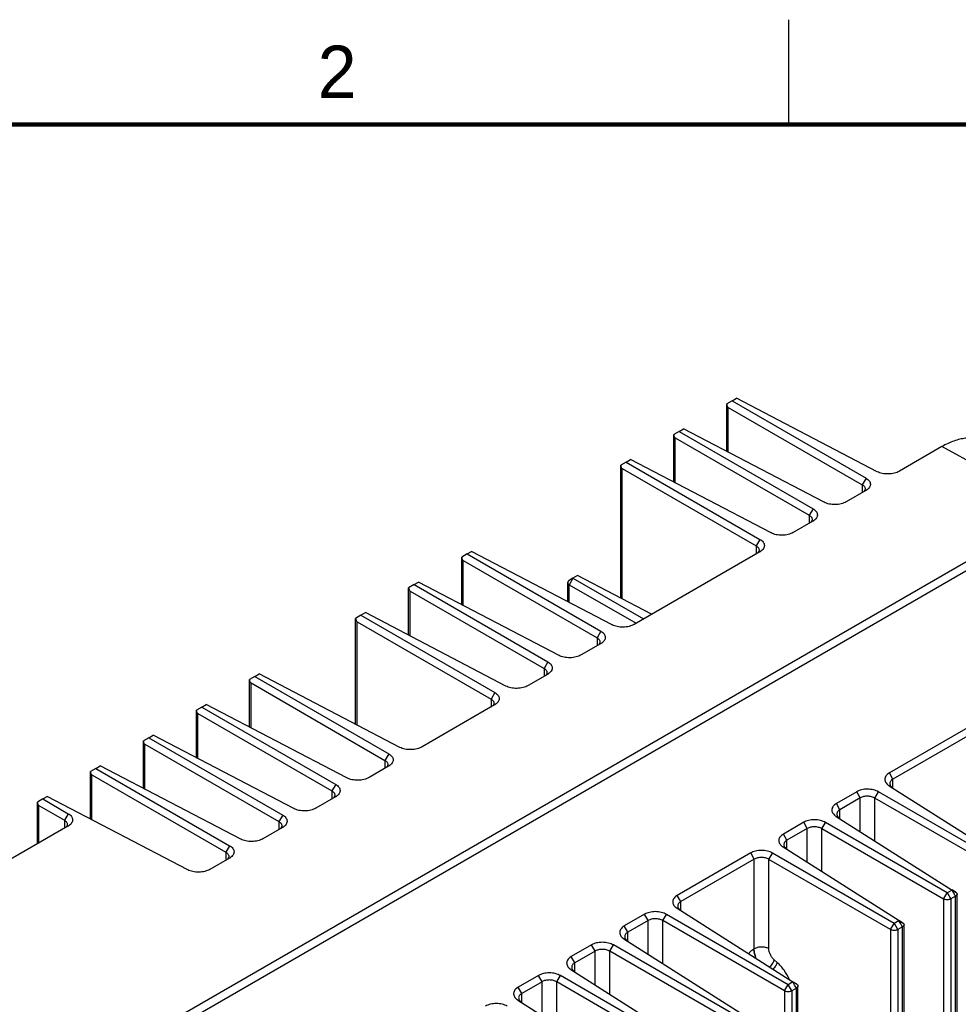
# Model space of a CAD drawing. Header units: inches. Extents: x 0 to 34, y 0 to 22.
# Tile 125 of 126: x 26.1 to 30.6, y 17.3 to 22. Entities that reach past the tile are written whole.
import ezdxf

# ---------------------------------------------------------------- set-up
doc = ezdxf.new("R2010")
doc.units = ezdxf.units.IN
doc.header["$LTSCALE"] = 1.87
doc.header["$MEASUREMENT"] = 0
doc.layers.get('0').update_dxf_attribs({"linetype": 'CONTINUOUS'})
doc.styles.add('TEXTSTYLE_2', font='txt')

msp = doc.modelspace()

# ---------------------------------------------------------------- linework, layer by layer
at = {"color": 2, "linetype": 'CONTINUOUS'}
msp.add_line((29.75, 22), (29.75, 21.5), dxfattribs=at)
at = {"color": 7, "linetype": 'CONTINUOUS'}
for p, q in [((29.4812, 20.1813), (29.4558, 20.1662)), ((29.4558, 20.1654), (29.4558, 20.1662)), ((29.4558, 19.9395), (29.4558, 20.1654)), ((29.4812, 20.1813), (29.5024, 20.1935)), ((29.4812, 20.1813), (30.1202, 19.8124)), ((30.1734, 19.8431), (29.5024, 20.1935)), ((29.4627, 19.9359), (29.4627, 20.1501)), ((29.4627, 20.1501), (30.102, 19.781)), ((29.2281, 20.0351), (29.2027, 20.0201)), ((29.2027, 20.0192), (29.2027, 20.0201)), ((29.2027, 19.7933), (29.2027, 20.0192)), ((29.2281, 20.0351), (29.2493, 20.0474)), ((29.2281, 20.0351), (29.867, 19.6662)), ((29.9202, 19.6969), (29.2493, 20.0474)), ((29.2095, 19.7897), (29.2095, 20.004)), ((29.2095, 20.004), (29.8489, 19.6348)), ((30.4825, 19.9628), (30.279, 19.8453)), ((31.0296, 19.6623), (30.4825, 19.9628)), ((28.9749, 19.8889), (28.9495, 19.8739)), ((28.9749, 19.8889), (28.9961, 19.9012)), ((28.9749, 19.8889), (29.6139, 19.52)), ((29.6671, 19.5508), (28.9961, 19.9012)), ((28.9495, 19.8731), (28.9495, 19.8739)), ((28.9495, 19.2394), (28.9495, 19.8731)), ((28.9564, 19.2358), (28.9564, 19.8578)), ((28.9564, 19.8578), (29.5958, 19.4887)), ((30.1202, 19.8124), (30.102, 19.781)), ((30.1189, 19.7528), (30.0259, 19.6991)), ((30.102, 19.781), (30.102, 19.7431)), ((30.1208, 19.754), (30.1189, 19.7528)), ((31.0296, 19.6623), (23.11, 15.0897)), ((23.1463, 15.0688), (31.0658, 19.6414)), ((29.867, 19.6662), (29.8489, 19.6348)), ((29.8657, 19.6067), (29.7727, 19.553)), ((29.8489, 19.6348), (29.8489, 19.597)), ((29.8676, 19.6078), (29.8657, 19.6067)), ((29.6139, 19.52), (29.5958, 19.4887)), ((28.2155, 19.4505), (28.2367, 19.4627)), ((28.9077, 19.1123), (28.2367, 19.4627)), ((29.6126, 19.4605), (29.0133, 19.1145)), ((29.5958, 19.4887), (29.5958, 19.4508)), ((29.6145, 19.4617), (29.6126, 19.4605)), ((28.2155, 19.4505), (28.1901, 19.4354)), ((28.1901, 19.4346), (28.1901, 19.4354)), ((28.1901, 19.2087), (28.1901, 19.4346)), ((28.197, 19.2051), (28.197, 19.4193)), ((28.197, 19.4193), (28.8363, 19.0502)), ((28.2155, 19.4505), (28.8544, 19.0815)), ((27.9624, 19.3043), (27.9836, 19.3165)), ((28.6545, 18.9661), (27.9836, 19.3165)), ((28.6964, 19.2226), (28.6964, 19.3138)), ((28.7209, 19.3345), (28.7037, 19.3241)), ((28.7121, 19.3192), (28.7058, 19.3084)), ((28.7209, 19.3345), (28.7121, 19.3192)), ((28.743, 19.3473), (28.721, 19.3345)), ((28.721, 19.3345), (29.0577, 19.1401)), ((29.0966, 19.1626), (28.743, 19.3473)), ((27.9624, 19.3043), (27.9369, 19.2893)), ((27.9369, 19.2884), (27.9369, 19.2893)), ((27.9369, 19.0625), (27.9369, 19.2884)), ((27.9438, 19.0589), (27.9438, 19.2732)), ((27.9438, 19.2732), (28.5832, 18.904)), ((27.9624, 19.3043), (28.6013, 18.9354)), ((28.7058, 19.3084), (28.7033, 19.3039)), ((28.7033, 19.219), (28.7033, 19.3039)), ((28.7033, 19.3039), (29.0223, 19.1197)), ((27.7092, 19.1581), (27.7304, 19.1704)), ((28.4014, 18.82), (27.7304, 19.1704)), ((27.7092, 19.1581), (27.6838, 19.1431)), ((27.6838, 19.1423), (27.6838, 19.1431)), ((27.6838, 18.638), (27.6838, 19.1423)), ((27.6907, 18.6344), (27.6907, 19.127)), ((27.6907, 19.127), (28.33, 18.7579)), ((27.7092, 19.1581), (28.3481, 18.7892)), ((28.8544, 19.0815), (28.8363, 19.0502)), ((28.8363, 19.0502), (28.8363, 19.0123)), ((28.8531, 19.022), (28.7601, 18.9683)), ((28.855, 19.0232), (28.8531, 19.022)), ((28.6013, 18.9354), (28.5832, 18.904)), ((28.5832, 18.904), (28.5832, 18.8662)), ((27.2029, 18.8658), (27.1775, 18.8508)), ((27.1775, 18.8499), (27.1775, 18.8508)), ((27.1775, 18.624), (27.1775, 18.8499)), ((27.2029, 18.8658), (27.2241, 18.8781)), ((27.2029, 18.8658), (27.8419, 18.4969)), ((27.8951, 18.5276), (27.2241, 18.8781)), ((28.6, 18.8759), (28.507, 18.8222)), ((28.6019, 18.877), (28.6, 18.8759)), ((27.1844, 18.6204), (27.1844, 18.8347)), ((27.1844, 18.8347), (27.8237, 18.4655)), ((28.3481, 18.7892), (28.33, 18.7579)), ((28.33, 18.7579), (28.33, 18.72)), ((30.8354, 18.7545), (30.2317, 18.406)), ((26.9498, 18.7197), (26.9244, 18.7046)), ((26.9244, 18.7038), (26.9244, 18.7046)), ((26.9244, 18.4779), (26.9244, 18.7038)), ((26.9498, 18.7197), (26.971, 18.7319)), ((26.9498, 18.7197), (27.5887, 18.3507)), ((27.6419, 18.3815), (26.971, 18.7319)), ((28.3469, 18.7297), (28.0007, 18.5298)), ((28.3488, 18.7308), (28.3469, 18.7297)), ((30.8522, 18.7249), (30.2486, 18.3763)), ((26.9313, 18.4743), (26.9313, 18.6885)), ((26.9313, 18.6885), (27.5706, 18.3194)), ((26.6966, 18.5735), (26.6712, 18.5585)), ((26.6966, 18.5735), (26.7178, 18.5857)), ((26.6966, 18.5735), (27.3356, 18.2046)), ((27.3888, 18.2353), (26.7178, 18.5857)), ((26.6712, 18.5576), (26.6712, 18.5585)), ((26.6712, 18.3317), (26.6712, 18.5576)), ((26.6781, 18.3281), (26.6781, 18.5424)), ((26.6781, 18.5424), (27.3175, 18.1732)), ((27.8419, 18.4969), (27.8237, 18.4655)), ((27.8237, 18.4655), (27.8237, 18.4277)), ((26.4435, 18.4273), (26.4181, 18.4123)), ((26.4435, 18.4273), (26.4647, 18.4396)), ((26.4435, 18.4273), (27.0824, 18.0584)), ((27.1357, 18.0891), (26.4647, 18.4396)), ((27.8406, 18.4374), (27.7476, 18.3837)), ((27.8425, 18.4385), (27.8406, 18.4374)), ((26.4181, 18.4114), (26.4181, 18.4123)), ((26.4181, 18.1856), (26.4181, 18.4114)), ((26.425, 18.182), (26.425, 18.3962)), ((26.425, 18.3962), (27.0643, 18.027)), ((30.2486, 18.3763), (30.2317, 18.406)), ((30.2486, 18.3346), (30.2486, 18.3763)), ((27.5887, 18.3507), (27.5706, 18.3194)), ((30.2305, 18.3445), (30.784, 17.9929)), ((26.1903, 18.2812), (26.1649, 18.2661)), ((26.1903, 18.2812), (26.2116, 18.2934)), ((26.1903, 18.2812), (26.3119, 18.211)), ((26.8825, 17.943), (26.2116, 18.2934)), ((27.5874, 18.2912), (27.4944, 18.2375)), ((27.5706, 18.3194), (27.5706, 18.2815)), ((27.5893, 18.2924), (27.5874, 18.2912)), ((30.0759, 18.316), (29.9786, 18.2598)), ((30.0927, 18.2864), (29.9954, 18.2302)), ((30.0927, 18.2864), (30.0759, 18.316)), ((30.0927, 18.126), (30.0927, 18.2864)), ((30.1626, 18.2854), (30.1798, 18.3153)), ((30.1626, 18.0817), (30.1626, 18.2854)), ((30.7434, 17.95), (30.1626, 18.2854)), ((30.7611, 17.9797), (30.1798, 18.3153)), ((26.1649, 18.2653), (26.1649, 18.2661)), ((26.1649, 18.0673), (26.1649, 18.2653)), ((26.1718, 18.0713), (26.1718, 18.25)), ((26.1718, 18.25), (26.2938, 18.1796)), ((29.9954, 18.2302), (29.9786, 18.2598)), ((26.3119, 18.211), (26.2938, 18.1796)), ((27.3356, 18.2046), (27.3175, 18.1732)), ((29.9773, 18.1984), (30.5308, 17.8467)), ((29.9954, 18.1884), (29.9954, 18.2302)), ((26.3106, 18.1515), (25.9385, 17.9366)), ((26.2938, 18.1796), (26.2938, 18.1417)), ((26.3125, 18.1526), (26.3106, 18.1515)), ((27.3343, 18.1451), (27.2413, 18.0914)), ((27.3175, 18.1732), (27.3175, 18.1354)), ((27.3362, 18.1462), (27.3343, 18.1451)), ((29.8228, 18.1698), (29.7254, 18.1136)), ((29.8396, 18.1402), (29.7423, 18.084)), ((29.8396, 18.1402), (29.8228, 18.1698)), ((29.8396, 17.9799), (29.8396, 18.1402)), ((29.9094, 18.1393), (29.9267, 18.1691)), ((29.9094, 17.9355), (29.9094, 18.1393)), ((30.4903, 17.8039), (29.9094, 18.1393)), ((30.5079, 17.8335), (29.9267, 18.1691)), ((29.7423, 18.084), (29.7254, 18.1136)), ((27.0824, 18.0584), (27.0643, 18.027)), ((29.7242, 18.0522), (30.2777, 17.7006)), ((29.7423, 18.0422), (29.7423, 18.084)), ((27.0811, 17.9989), (26.9881, 17.9452)), ((27.0643, 18.027), (27.0643, 17.9892)), ((27.083, 18), (27.0811, 17.9989)), ((29.5696, 18.0237), (29.2192, 17.8213)), ((29.5865, 17.994), (29.5696, 18.0237)), ((29.6563, 17.9931), (29.6735, 18.023)), ((30.2548, 17.6873), (29.6735, 18.023)), ((29.5865, 17.994), (29.236, 17.7917)), ((29.5865, 17.5663), (29.5865, 17.994)), ((29.6563, 17.5668), (29.6563, 17.9931)), ((30.2371, 17.6577), (29.6563, 17.9931)), ((29.236, 17.7917), (29.2192, 17.8213)), ((30.4903, 17.8039), (30.5075, 17.8338)), ((30.5308, 17.8467), (30.5079, 17.8335)), ((30.5252, 17.8041), (30.5084, 17.8337)), ((30.5473, 17.8169), (30.5252, 17.8041)), ((30.5477, 17.837), (30.5304, 17.847)), ((30.5387, 17.8319), (30.5304, 17.8465)), ((30.5313, 17.8474), (30.5477, 17.837)), ((30.5447, 17.8214), (30.5387, 17.8319)), ((30.5473, 17.8169), (30.5447, 17.8214)), ((30.5473, 14.9678), (30.5473, 17.8169)), ((30.5546, 14.978), (30.5546, 17.827)), ((29.236, 17.7499), (29.236, 17.7917)), ((30.4903, 17.8039), (30.4903, 14.9548)), ((30.5252, 17.8041), (30.5252, 14.955)), ((29.0633, 17.7313), (28.966, 17.6752)), ((29.0802, 17.7017), (29.0633, 17.7313)), ((29.15, 17.7008), (29.1673, 17.7306)), ((29.7485, 17.395), (29.1673, 17.7306)), ((29.2179, 17.7599), (29.7714, 17.4082)), ((28.9828, 17.6455), (28.966, 17.6752)), ((29.0802, 17.7017), (28.9828, 17.6455)), ((29.0802, 17.5414), (29.0802, 17.7017)), ((29.15, 17.497), (29.15, 17.7008)), ((29.7308, 17.3654), (29.15, 17.7008)), ((30.2371, 17.6577), (30.2544, 17.6876)), ((30.2777, 17.7006), (30.2548, 17.6873)), ((30.2721, 17.658), (30.2552, 17.6876)), ((30.2941, 17.6707), (30.2721, 17.658)), ((30.2945, 17.6909), (30.2773, 17.7008)), ((30.2856, 17.6858), (30.2773, 17.7003)), ((30.2782, 17.7013), (30.2945, 17.6909)), ((30.2915, 17.6753), (30.2856, 17.6858)), ((30.2941, 17.6707), (30.2915, 17.6753)), ((30.2941, 11.586), (30.2941, 17.6707)), ((30.3014, 11.5963), (30.3014, 17.6809)), ((28.9828, 17.6032), (28.9828, 17.6455)), ((30.2371, 17.6577), (30.2371, 11.573)), ((30.2721, 17.658), (30.2721, 11.5733)), ((28.8102, 17.5852), (28.7129, 17.529)), ((28.827, 17.5556), (28.8102, 17.5852)), ((28.8969, 17.5546), (28.9141, 17.5845)), ((29.4954, 17.2489), (28.9141, 17.5845)), ((28.9647, 17.6137), (29.5183, 17.2621)), ((28.7297, 17.4994), (28.7129, 17.529)), ((28.827, 17.5556), (28.7297, 17.4994)), ((28.827, 17.3952), (28.827, 17.5556)), ((28.8969, 17.3509), (28.8969, 17.5546)), ((29.4777, 17.2192), (28.8969, 17.5546)), ((29.5865, 17.5663), (29.5851, 17.5655)), ((28.7297, 17.4576), (28.7297, 17.4994)), ((29.6964, 17.5006), (29.6819, 17.5136)), ((28.5571, 17.439), (28.4597, 17.3828)), ((28.5739, 17.4094), (28.5571, 17.439)), ((28.6437, 17.4084), (28.661, 17.4383)), ((29.2422, 17.1027), (28.661, 17.4383)), ((28.7116, 17.4675), (29.2651, 17.1159)), ((28.5739, 17.4094), (28.4766, 17.3532)), ((28.5739, 17.2491), (28.5739, 17.4094)), ((28.6437, 17.2047), (28.6437, 17.4084)), ((29.2246, 17.0731), (28.6437, 17.4084)), ((29.7308, 17.3654), (29.7481, 17.3953)), ((29.7714, 17.4082), (29.7485, 17.395)), ((29.7658, 17.3656), (29.7489, 17.3953)), ((29.7883, 17.3985), (29.771, 17.4085)), ((29.7793, 17.3934), (29.771, 17.408)), ((29.7719, 17.409), (29.7883, 17.3985)), ((29.7852, 17.3829), (29.7793, 17.3934)), ((29.7952, 11.304), (29.7952, 17.3885)), ((28.4766, 17.3532), (28.4597, 17.3828)), ((28.4766, 17.3114), (28.4766, 17.3532)), ((29.7308, 17.3654), (29.7308, 11.2807)), ((29.7878, 17.3784), (29.7658, 17.3656)), ((29.7658, 17.3656), (29.7658, 11.281)), ((29.7878, 17.3784), (29.7852, 17.3829)), ((29.7878, 11.2937), (29.7878, 17.3784)), ((28.4585, 17.3214), (29.012, 16.9698))]:
    msp.add_line(p, q, dxfattribs=at)
at = {"color": 7, "linetype": 'CONTINUOUS', "const_width": 0.02}
msp.add_lwpolyline([(33.5, 21.5), (0.5, 21.5)], dxfattribs=at)
at = {"color": 7, "linetype": 'CONTINUOUS'}
for centre, radius, start, end in [((30.0901, 19.8048), 0.0594, 301.1658, 302.9061), ((29.8369, 19.6586), 0.0594, 301.1658, 302.9061), ((29.5838, 19.5125), 0.0594, 301.1658, 302.9061), ((28.8243, 19.074), 0.0594, 301.1658, 302.9061), ((28.5712, 18.9278), 0.0594, 301.1658, 302.9061), ((28.318, 18.7817), 0.0594, 301.1658, 302.9061), ((27.8118, 18.4893), 0.0594, 301.1658, 302.9061), ((30.2597, 18.3923), 0.056, 233.0886, 238.5609), ((27.5586, 18.3432), 0.0594, 301.1658, 302.9061), ((30.0066, 18.2462), 0.056, 233.0886, 238.5609), ((26.2818, 18.2034), 0.0594, 301.1658, 302.9061), ((27.3055, 18.197), 0.0594, 301.1658, 302.9061), ((29.7534, 18.1), 0.056, 233.0886, 238.5609), ((27.0523, 18.0509), 0.0594, 301.1658, 302.9061), ((29.2471, 17.8077), 0.056, 233.0886, 238.5609), ((28.994, 17.6615), 0.056, 233.0886, 238.5609), ((28.7408, 17.5154), 0.056, 233.0886, 238.5609), ((28.4877, 17.3692), 0.056, 233.0886, 238.5609)]:
    msp.add_arc(centre, radius, start, end, dxfattribs=at)
for centre in [(29.4808, 20.1805), (29.2277, 20.0344), (28.9745, 19.8882), (28.2151, 19.4497), (27.9619, 19.3036), (27.7088, 19.1574), (27.2025, 18.8651), (26.9494, 18.7189), (26.6962, 18.5727), (26.4431, 18.4266), (26.1899, 18.2804)]:
    msp.add_ellipse(centre, major_axis=(0.0183, 0.0303), ratio=0.562758, start_param=-3.891251, end_param=-3.130286, dxfattribs=at)
for points, knots in [([(30.6913, 19.9859), (30.6844, 19.9897), (30.6697, 19.996), (30.646, 20.002), (30.6209, 20.0043), (30.5946, 20.0031), (30.5672, 19.9982), (30.5391, 19.9898), (30.5106, 19.978), (30.4919, 19.9682), (30.4825, 19.9628)], [0, 0, 0, 0, 0.107871, 0.218029, 0.332187, 0.451754, 0.577811, 0.711095, 0.851901, 1, 1, 1, 1]), ([(30.279, 19.8453), (30.2755, 19.8432), (30.2677, 19.8395), (30.2548, 19.8355), (30.2408, 19.8329), (30.2262, 19.8318), (30.2116, 19.8324), (30.1976, 19.8344), (30.1848, 19.8379), (30.1769, 19.8412), (30.1734, 19.8431)], [0, 0, 0, 0, 0.112356, 0.235978, 0.367264, 0.502243, 0.636973, 0.767486, 0.889734, 1, 1, 1, 1]), ([(30.1202, 19.8124), (30.1232, 19.8107), (30.1287, 19.8069), (30.1354, 19.8), (30.1397, 19.7923), (30.1412, 19.7855), (30.1409, 19.7801), (30.1397, 19.7746), (30.1365, 19.768), (30.1304, 19.7608), (30.1252, 19.7568), (30.1223, 19.7549)], [0, 0, 0, 0, 0.143782, 0.273835, 0.39225, 0.503182, 0.558147, 0.614029, 0.731358, 0.859542, 1, 1, 1, 1]), ([(30.102, 19.781), (30.1041, 19.7798), (30.1078, 19.7773), (30.1124, 19.7727), (30.1152, 19.7676), (30.1158, 19.7639), (30.1158, 19.7621)], [0, 0, 0, 0, 0.291505, 0.549962, 0.782174, 1, 1, 1, 1]), ([(30.1158, 19.7621), (30.1158, 19.7602), (30.1151, 19.7562), (30.113, 19.7527), (30.1118, 19.751)], [0, 0, 0, 0, 0.477641, 1, 1, 1, 1]), ([(30.0259, 19.6991), (30.0223, 19.697), (30.0145, 19.6934), (30.0017, 19.6894), (29.9877, 19.6868), (29.9731, 19.6856), (29.9585, 19.6862), (29.9444, 19.6883), (29.9316, 19.6917), (29.9238, 19.695), (29.9202, 19.6969)], [0, 0, 0, 0, 0.112356, 0.235978, 0.367264, 0.502243, 0.636973, 0.767486, 0.889734, 1, 1, 1, 1]), ([(29.867, 19.6662), (29.8701, 19.6645), (29.8756, 19.6607), (29.8822, 19.6538), (29.8866, 19.6462), (29.888, 19.6393), (29.8878, 19.6339), (29.8866, 19.6285), (29.8833, 19.6218), (29.8772, 19.6146), (29.872, 19.6106), (29.8692, 19.6088)], [0, 0, 0, 0, 0.143782, 0.273835, 0.39225, 0.503182, 0.558147, 0.614029, 0.731358, 0.859542, 1, 1, 1, 1]), ([(29.8489, 19.6348), (29.851, 19.6336), (29.8547, 19.6311), (29.8592, 19.6265), (29.862, 19.6214), (29.8627, 19.6177), (29.8627, 19.6159)], [0, 0, 0, 0, 0.291505, 0.549962, 0.782174, 1, 1, 1, 1]), ([(29.8627, 19.6159), (29.8627, 19.614), (29.8619, 19.61), (29.8599, 19.6065), (29.8586, 19.6049)], [0, 0, 0, 0, 0.477641, 1, 1, 1, 1]), ([(29.7727, 19.553), (29.7692, 19.5509), (29.7614, 19.5472), (29.7485, 19.5432), (29.7345, 19.5406), (29.7199, 19.5395), (29.7053, 19.54), (29.6913, 19.5421), (29.6785, 19.5455), (29.6706, 19.5488), (29.6671, 19.5508)], [0, 0, 0, 0, 0.112356, 0.235978, 0.367264, 0.502243, 0.636973, 0.767486, 0.889734, 1, 1, 1, 1]), ([(29.6139, 19.52), (29.6169, 19.5183), (29.6224, 19.5146), (29.6291, 19.5077), (29.6334, 19.5), (29.6349, 19.4931), (29.6346, 19.4877), (29.6334, 19.4823), (29.6302, 19.4757), (29.6241, 19.4685), (29.6189, 19.4644), (29.616, 19.4626)], [0, 0, 0, 0, 0.143782, 0.273835, 0.39225, 0.503182, 0.558147, 0.614029, 0.731358, 0.859542, 1, 1, 1, 1]), ([(29.5958, 19.4887), (29.5978, 19.4875), (29.6015, 19.485), (29.6061, 19.4804), (29.6089, 19.4753), (29.6095, 19.4716), (29.6095, 19.4698)], [0, 0, 0, 0, 0.291505, 0.549962, 0.782174, 1, 1, 1, 1]), ([(29.6095, 19.4698), (29.6095, 19.4679), (29.6088, 19.4639), (29.6067, 19.4604), (29.6055, 19.4587)], [0, 0, 0, 0, 0.477641, 1, 1, 1, 1]), ([(28.7037, 19.3241), (28.7026, 19.3235), (28.7006, 19.3221), (28.6982, 19.3196), (28.6967, 19.3168), (28.6964, 19.3148), (28.6964, 19.3138)], [0, 0, 0, 0, 0.285233, 0.546069, 0.781917, 1, 1, 1, 1]), ([(28.6964, 19.3138), (28.6964, 19.3136), (28.6964, 19.3124), (28.6968, 19.3112), (28.6971, 19.3104)], [0, 0, 0, 0, 0.246965, 1, 1, 1, 1]), ([(28.6971, 19.3104), (28.6977, 19.3091), (28.6995, 19.3066), (28.7019, 19.3048), (28.7033, 19.3039)], [0, 0, 0, 0, 0.461892, 1, 1, 1, 1]), ([(28.8544, 19.0815), (28.8575, 19.0798), (28.863, 19.0761), (28.8696, 19.0692), (28.874, 19.0615), (28.8755, 19.0546), (28.8752, 19.0493), (28.874, 19.0438), (28.8707, 19.0372), (28.8646, 19.03), (28.8595, 19.026), (28.8566, 19.0241)], [0, 0, 0, 0, 0.143782, 0.273835, 0.39225, 0.503182, 0.558147, 0.614029, 0.731358, 0.859542, 1, 1, 1, 1]), ([(29.0133, 19.1145), (29.0098, 19.1124), (29.0019, 19.1087), (28.9891, 19.1047), (28.9751, 19.1021), (28.9605, 19.101), (28.9459, 19.1015), (28.9319, 19.1036), (28.9191, 19.107), (28.9112, 19.1104), (28.9077, 19.1123)], [0, 0, 0, 0, 0.112356, 0.235978, 0.367264, 0.502243, 0.636973, 0.767486, 0.889734, 1, 1, 1, 1]), ([(28.8363, 19.0502), (28.8384, 19.049), (28.8421, 19.0465), (28.8466, 19.0419), (28.8495, 19.0368), (28.8501, 19.0331), (28.8501, 19.0313)], [0, 0, 0, 0, 0.291505, 0.549962, 0.782174, 1, 1, 1, 1]), ([(28.8501, 19.0313), (28.8501, 19.0294), (28.8493, 19.0254), (28.8473, 19.0219), (28.846, 19.0202)], [0, 0, 0, 0, 0.477641, 1, 1, 1, 1]), ([(28.6013, 18.9354), (28.6043, 18.9337), (28.6099, 18.9299), (28.6165, 18.923), (28.6208, 18.9154), (28.6223, 18.9085), (28.622, 18.9031), (28.6208, 18.8977), (28.6176, 18.891), (28.6115, 18.8838), (28.6063, 18.8798), (28.6035, 18.878)], [0, 0, 0, 0, 0.143782, 0.273835, 0.39225, 0.503182, 0.558147, 0.614029, 0.731358, 0.859542, 1, 1, 1, 1]), ([(28.7601, 18.9683), (28.7566, 18.9662), (28.7488, 18.9626), (28.736, 18.9586), (28.722, 18.9559), (28.7073, 18.9548), (28.6927, 18.9554), (28.6787, 18.9575), (28.6659, 18.9609), (28.6581, 18.9642), (28.6545, 18.9661)], [0, 0, 0, 0, 0.112356, 0.235978, 0.367264, 0.502243, 0.636973, 0.767486, 0.889734, 1, 1, 1, 1]), ([(28.5832, 18.904), (28.5852, 18.9028), (28.589, 18.9003), (28.5935, 18.8957), (28.5963, 18.8906), (28.597, 18.8869), (28.597, 18.8851)], [0, 0, 0, 0, 0.291505, 0.549962, 0.782174, 1, 1, 1, 1]), ([(28.597, 18.8851), (28.597, 18.8832), (28.5962, 18.8792), (28.5942, 18.8757), (28.5929, 18.8741)], [0, 0, 0, 0, 0.477641, 1, 1, 1, 1]), ([(28.507, 18.8222), (28.5035, 18.8201), (28.4956, 18.8164), (28.4828, 18.8124), (28.4688, 18.8098), (28.4542, 18.8087), (28.4396, 18.8092), (28.4256, 18.8113), (28.4128, 18.8147), (28.4049, 18.818), (28.4014, 18.82)], [0, 0, 0, 0, 0.112356, 0.235978, 0.367264, 0.502243, 0.636973, 0.767486, 0.889734, 1, 1, 1, 1]), ([(28.33, 18.7579), (28.3321, 18.7567), (28.3358, 18.7541), (28.3403, 18.7496), (28.3432, 18.7444), (28.3438, 18.7408), (28.3438, 18.739)], [0, 0, 0, 0, 0.291505, 0.549962, 0.782174, 1, 1, 1, 1]), ([(28.3481, 18.7892), (28.3512, 18.7875), (28.3567, 18.7838), (28.3634, 18.7769), (28.3677, 18.7692), (28.3692, 18.7623), (28.3689, 18.7569), (28.3677, 18.7515), (28.3644, 18.7448), (28.3584, 18.7377), (28.3532, 18.7336), (28.3503, 18.7318)], [0, 0, 0, 0, 0.143782, 0.273835, 0.39225, 0.503182, 0.558147, 0.614029, 0.731358, 0.859542, 1, 1, 1, 1]), ([(28.3438, 18.739), (28.3438, 18.7371), (28.3431, 18.7331), (28.341, 18.7296), (28.3398, 18.7279)], [0, 0, 0, 0, 0.477641, 1, 1, 1, 1]), ([(28.0007, 18.5298), (27.9972, 18.5277), (27.9894, 18.5241), (27.9765, 18.5201), (27.9625, 18.5175), (27.9479, 18.5163), (27.9333, 18.5169), (27.9193, 18.519), (27.9065, 18.5224), (27.8986, 18.5257), (27.8951, 18.5276)], [0, 0, 0, 0, 0.112356, 0.235978, 0.367264, 0.502243, 0.636973, 0.767486, 0.889734, 1, 1, 1, 1]), ([(27.8237, 18.4655), (27.8258, 18.4643), (27.8295, 18.4618), (27.8341, 18.4572), (27.8369, 18.4521), (27.8375, 18.4484), (27.8375, 18.4467)], [0, 0, 0, 0, 0.291505, 0.549962, 0.782174, 1, 1, 1, 1]), ([(27.8419, 18.4969), (27.8449, 18.4952), (27.8504, 18.4914), (27.8571, 18.4845), (27.8614, 18.4769), (27.8629, 18.47), (27.8626, 18.4646), (27.8614, 18.4592), (27.8582, 18.4525), (27.8521, 18.4453), (27.8469, 18.4413), (27.844, 18.4395)], [0, 0, 0, 0, 0.143782, 0.273835, 0.39225, 0.503182, 0.558147, 0.614029, 0.731358, 0.859542, 1, 1, 1, 1]), ([(27.8375, 18.4467), (27.8375, 18.4447), (27.8368, 18.4407), (27.8347, 18.4372), (27.8335, 18.4356)], [0, 0, 0, 0, 0.477641, 1, 1, 1, 1]), ([(27.7476, 18.3837), (27.744, 18.3816), (27.7362, 18.3779), (27.7234, 18.3739), (27.7094, 18.3713), (27.6948, 18.3702), (27.6802, 18.3707), (27.6661, 18.3728), (27.6533, 18.3762), (27.6455, 18.3795), (27.6419, 18.3815)], [0, 0, 0, 0, 0.112356, 0.235978, 0.367264, 0.502243, 0.636973, 0.767486, 0.889734, 1, 1, 1, 1]), ([(30.2317, 18.406), (30.2287, 18.4043), (30.2231, 18.4005), (30.2163, 18.3935), (30.2118, 18.3858), (30.21, 18.3789), (30.2099, 18.3734), (30.2107, 18.368), (30.2134, 18.3612), (30.2187, 18.3537), (30.2234, 18.3495), (30.226, 18.3475)], [0, 0, 0, 0, 0.144732, 0.276793, 0.397963, 0.511579, 0.567416, 0.623663, 0.740005, 0.864893, 1, 1, 1, 1]), ([(30.2486, 18.3763), (30.2464, 18.375), (30.2424, 18.3723), (30.2376, 18.3672), (30.2346, 18.3615), (30.2339, 18.3575), (30.2339, 18.3555)], [0, 0, 0, 0, 0.28654, 0.543965, 0.778312, 1, 1, 1, 1]), ([(27.5887, 18.3507), (27.5918, 18.349), (27.5973, 18.3453), (27.6039, 18.3384), (27.6083, 18.3307), (27.6097, 18.3238), (27.6095, 18.3184), (27.6083, 18.313), (27.605, 18.3064), (27.5989, 18.2992), (27.5937, 18.2952), (27.5909, 18.2933)], [0, 0, 0, 0, 0.143782, 0.273835, 0.39225, 0.503182, 0.558147, 0.614029, 0.731358, 0.859542, 1, 1, 1, 1]), ([(30.1798, 18.3153), (30.1763, 18.3174), (30.1684, 18.3211), (30.1555, 18.325), (30.1416, 18.3275), (30.1272, 18.3284), (30.1129, 18.3276), (30.0992, 18.3253), (30.0868, 18.3215), (30.0793, 18.318), (30.0759, 18.316)], [0, 0, 0, 0, 0.115196, 0.240535, 0.372535, 0.507318, 0.641086, 0.770192, 0.890946, 1, 1, 1, 1]), ([(30.2339, 18.3555), (30.2339, 18.3536), (30.2346, 18.3495), (30.2364, 18.3459), (30.2376, 18.3442)], [0, 0, 0, 0, 0.48302, 1, 1, 1, 1]), ([(30.2376, 18.3442), (30.2382, 18.3433), (30.241, 18.3395), (30.2447, 18.3365), (30.2477, 18.3346)], [0, 0, 0, 0, 0.233948, 1, 1, 1, 1]), ([(27.5706, 18.3194), (27.5727, 18.3182), (27.5764, 18.3157), (27.5809, 18.3111), (27.5837, 18.306), (27.5844, 18.3023), (27.5844, 18.3005)], [0, 0, 0, 0, 0.291505, 0.549962, 0.782174, 1, 1, 1, 1]), ([(27.5844, 18.3005), (27.5844, 18.2986), (27.5836, 18.2946), (27.5816, 18.2911), (27.5803, 18.2894)], [0, 0, 0, 0, 0.477641, 1, 1, 1, 1]), ([(30.1626, 18.2854), (30.1601, 18.2868), (30.1549, 18.2893), (30.1463, 18.2922), (30.1371, 18.2939), (30.1275, 18.2946), (30.118, 18.2942), (30.1088, 18.2927), (30.1003, 18.2901), (30.0951, 18.2877), (30.0927, 18.2864)], [0, 0, 0, 0, 0.116003, 0.240841, 0.371021, 0.5037, 0.635864, 0.764542, 0.88703, 1, 1, 1, 1]), ([(27.4944, 18.2375), (27.4909, 18.2354), (27.4831, 18.2317), (27.4702, 18.2278), (27.4562, 18.2251), (27.4416, 18.224), (27.427, 18.2246), (27.413, 18.2266), (27.4002, 18.2301), (27.3923, 18.2334), (27.3888, 18.2353)], [0, 0, 0, 0, 0.112356, 0.235978, 0.367264, 0.502243, 0.636973, 0.767486, 0.889734, 1, 1, 1, 1]), ([(29.9786, 18.2598), (29.9755, 18.2581), (29.97, 18.2543), (29.9632, 18.2474), (29.9586, 18.2397), (29.9568, 18.2328), (29.9567, 18.2273), (29.9576, 18.2218), (29.9602, 18.215), (29.9656, 18.2076), (29.9703, 18.2033), (29.9729, 18.2014)], [0, 0, 0, 0, 0.144732, 0.276793, 0.397963, 0.511579, 0.567416, 0.623663, 0.740005, 0.864893, 1, 1, 1, 1]), ([(26.3119, 18.211), (26.315, 18.2093), (26.3205, 18.2055), (26.3271, 18.1986), (26.3315, 18.1909), (26.3329, 18.1841), (26.3327, 18.1787), (26.3315, 18.1733), (26.3282, 18.1666), (26.3221, 18.1594), (26.3169, 18.1554), (26.3141, 18.1535)], [0, 0, 0, 0, 0.143782, 0.273835, 0.39225, 0.503182, 0.558147, 0.614029, 0.731358, 0.859542, 1, 1, 1, 1]), ([(27.3356, 18.2046), (27.3386, 18.2029), (27.3441, 18.1991), (27.3508, 18.1922), (27.3551, 18.1845), (27.3566, 18.1777), (27.3563, 18.1723), (27.3551, 18.1669), (27.3519, 18.1602), (27.3458, 18.153), (27.3406, 18.149), (27.3377, 18.1471)], [0, 0, 0, 0, 0.143782, 0.273835, 0.39225, 0.503182, 0.558147, 0.614029, 0.731358, 0.859542, 1, 1, 1, 1]), ([(29.9954, 18.2302), (29.9932, 18.2289), (29.9893, 18.2261), (29.9845, 18.221), (29.9815, 18.2154), (29.9808, 18.2113), (29.9808, 18.2093)], [0, 0, 0, 0, 0.28654, 0.543965, 0.778312, 1, 1, 1, 1]), ([(29.9808, 18.2093), (29.9808, 18.2074), (29.9814, 18.2034), (29.9833, 18.1998), (29.9844, 18.198)], [0, 0, 0, 0, 0.48302, 1, 1, 1, 1]), ([(29.9844, 18.198), (29.985, 18.1971), (29.9878, 18.1934), (29.9915, 18.1903), (29.9946, 18.1884)], [0, 0, 0, 0, 0.233948, 1, 1, 1, 1]), ([(26.2938, 18.1796), (26.2959, 18.1784), (26.2996, 18.1759), (26.3041, 18.1713), (26.3069, 18.1662), (26.3076, 18.1625), (26.3076, 18.1607)], [0, 0, 0, 0, 0.291505, 0.549962, 0.782174, 1, 1, 1, 1]), ([(26.3076, 18.1607), (26.3076, 18.1588), (26.3068, 18.1548), (26.3048, 18.1513), (26.3035, 18.1496)], [0, 0, 0, 0, 0.477641, 1, 1, 1, 1]), ([(27.3175, 18.1732), (27.3195, 18.172), (27.3232, 18.1695), (27.3278, 18.1649), (27.3306, 18.1598), (27.3313, 18.1561), (27.3313, 18.1543)], [0, 0, 0, 0, 0.291505, 0.549962, 0.782174, 1, 1, 1, 1]), ([(27.3313, 18.1543), (27.3313, 18.1524), (27.3305, 18.1484), (27.3284, 18.1449), (27.3272, 18.1432)], [0, 0, 0, 0, 0.477641, 1, 1, 1, 1]), ([(29.9267, 18.1691), (29.9231, 18.1712), (29.9152, 18.1749), (29.9024, 18.1789), (29.8885, 18.1814), (29.874, 18.1823), (29.8597, 18.1815), (29.8461, 18.1791), (29.8337, 18.1754), (29.8261, 18.1719), (29.8228, 18.1698)], [0, 0, 0, 0, 0.115196, 0.240535, 0.372535, 0.507318, 0.641086, 0.770192, 0.890946, 1, 1, 1, 1]), ([(29.9094, 18.1393), (29.907, 18.1406), (29.9017, 18.1432), (29.8932, 18.146), (29.8839, 18.1477), (29.8744, 18.1484), (29.8648, 18.148), (29.8556, 18.1465), (29.8472, 18.1439), (29.842, 18.1415), (29.8396, 18.1402)], [0, 0, 0, 0, 0.116003, 0.240841, 0.371021, 0.5037, 0.635864, 0.764542, 0.88703, 1, 1, 1, 1]), ([(27.2413, 18.0914), (27.2378, 18.0893), (27.2299, 18.0856), (27.2171, 18.0816), (27.2031, 18.079), (27.1885, 18.0779), (27.1739, 18.0784), (27.1599, 18.0805), (27.147, 18.0839), (27.1392, 18.0872), (27.1357, 18.0891)], [0, 0, 0, 0, 0.112356, 0.235978, 0.367264, 0.502243, 0.636973, 0.767486, 0.889734, 1, 1, 1, 1]), ([(29.7254, 18.1136), (29.7224, 18.1119), (29.7168, 18.1082), (29.7101, 18.1012), (29.7055, 18.0935), (29.7037, 18.0866), (29.7036, 18.0811), (29.7044, 18.0756), (29.7071, 18.0688), (29.7124, 18.0614), (29.7171, 18.0572), (29.7197, 18.0552)], [0, 0, 0, 0, 0.144732, 0.276793, 0.397963, 0.511579, 0.567416, 0.623663, 0.740005, 0.864893, 1, 1, 1, 1]), ([(27.0824, 18.0584), (27.0855, 18.0567), (27.091, 18.053), (27.0976, 18.046), (27.102, 18.0384), (27.1035, 18.0315), (27.1032, 18.0261), (27.102, 18.0207), (27.0987, 18.014), (27.0926, 18.0069), (27.0875, 18.0028), (27.0846, 18.001)], [0, 0, 0, 0, 0.143782, 0.273835, 0.39225, 0.503182, 0.558147, 0.614029, 0.731358, 0.859542, 1, 1, 1, 1]), ([(29.7423, 18.084), (29.7401, 18.0827), (29.7361, 18.0799), (29.7313, 18.0749), (29.7283, 18.0692), (29.7276, 18.0651), (29.7276, 18.0632)], [0, 0, 0, 0, 0.28654, 0.543965, 0.778312, 1, 1, 1, 1]), ([(29.7276, 18.0632), (29.7276, 18.0612), (29.7283, 18.0572), (29.7301, 18.0536), (29.7313, 18.0519)], [0, 0, 0, 0, 0.48302, 1, 1, 1, 1]), ([(29.7313, 18.0519), (29.7319, 18.051), (29.7347, 18.0472), (29.7384, 18.0441), (29.7414, 18.0422)], [0, 0, 0, 0, 0.233948, 1, 1, 1, 1]), ([(27.0643, 18.027), (27.0664, 18.0258), (27.0701, 18.0233), (27.0746, 18.0188), (27.0774, 18.0136), (27.0781, 18.0099), (27.0781, 18.0082)], [0, 0, 0, 0, 0.291505, 0.549962, 0.782174, 1, 1, 1, 1]), ([(27.0781, 18.0082), (27.0781, 18.0063), (27.0773, 18.0022), (27.0753, 17.9987), (27.074, 17.9971)], [0, 0, 0, 0, 0.477641, 1, 1, 1, 1]), ([(29.6735, 18.023), (29.67, 18.0251), (29.6621, 18.0288), (29.6492, 18.0327), (29.6353, 18.0352), (29.6209, 18.0361), (29.6066, 18.0353), (29.5929, 18.033), (29.5805, 18.0292), (29.573, 18.0257), (29.5696, 18.0237)], [0, 0, 0, 0, 0.115196, 0.240535, 0.372535, 0.507318, 0.641086, 0.770192, 0.890946, 1, 1, 1, 1]), ([(29.6563, 17.9931), (29.6539, 17.9945), (29.6486, 17.997), (29.64, 17.9998), (29.6308, 18.0016), (29.6212, 18.0023), (29.6117, 18.0019), (29.6025, 18.0004), (29.594, 17.9978), (29.5888, 17.9954), (29.5865, 17.994)], [0, 0, 0, 0, 0.116003, 0.240841, 0.371021, 0.5037, 0.635864, 0.764542, 0.88703, 1, 1, 1, 1]), ([(26.9881, 17.9452), (26.9846, 17.9431), (26.9768, 17.9394), (26.964, 17.9354), (26.95, 17.9328), (26.9353, 17.9317), (26.9207, 17.9322), (26.9067, 17.9343), (26.8939, 17.9378), (26.886, 17.9411), (26.8825, 17.943)], [0, 0, 0, 0, 0.112356, 0.235978, 0.367264, 0.502243, 0.636973, 0.767486, 0.889734, 1, 1, 1, 1]), ([(29.2192, 17.8213), (29.2161, 17.8196), (29.2105, 17.8158), (29.2038, 17.8089), (29.1992, 17.8012), (29.1974, 17.7943), (29.1973, 17.7888), (29.1981, 17.7833), (29.2008, 17.7765), (29.2061, 17.7691), (29.2108, 17.7648), (29.2135, 17.7629)], [0, 0, 0, 0, 0.144732, 0.276793, 0.397963, 0.511579, 0.567416, 0.623663, 0.740005, 0.864893, 1, 1, 1, 1]), ([(30.5537, 17.8232), (30.5531, 17.822), (30.5511, 17.8195), (30.5487, 17.8177), (30.5473, 17.8169)], [0, 0, 0, 0, 0.461853, 1, 1, 1, 1]), ([(30.5477, 17.837), (30.5487, 17.8364), (30.5506, 17.8351), (30.5528, 17.8326), (30.5543, 17.8299), (30.5546, 17.828), (30.5546, 17.827)], [0, 0, 0, 0, 0.283553, 0.543677, 0.780279, 1, 1, 1, 1]), ([(30.5546, 17.827), (30.5546, 17.8267), (30.5545, 17.8254), (30.5541, 17.8241), (30.5537, 17.8232)], [0, 0, 0, 0, 0.246368, 1, 1, 1, 1]), ([(29.236, 17.7917), (29.2338, 17.7904), (29.2298, 17.7876), (29.225, 17.7826), (29.222, 17.7769), (29.2213, 17.7728), (29.2213, 17.7708)], [0, 0, 0, 0, 0.28654, 0.543965, 0.778312, 1, 1, 1, 1]), ([(29.2213, 17.7708), (29.2213, 17.7689), (29.222, 17.7649), (29.2238, 17.7613), (29.225, 17.7596)], [0, 0, 0, 0, 0.48302, 1, 1, 1, 1]), ([(30.5252, 17.8041), (30.524, 17.8035), (30.5214, 17.8023), (30.5157, 17.8005), (30.5078, 17.7995), (30.5, 17.8004), (30.4941, 17.8021), (30.4915, 17.8032), (30.4903, 17.8039)], [0, 0, 0, 0, 0.112904, 0.236296, 0.498455, 0.761439, 0.885807, 1, 1, 1, 1]), ([(29.1673, 17.7306), (29.1637, 17.7328), (29.1558, 17.7365), (29.143, 17.7404), (29.129, 17.7429), (29.1146, 17.7438), (29.1003, 17.743), (29.0866, 17.7406), (29.0742, 17.7369), (29.0667, 17.7334), (29.0633, 17.7313)], [0, 0, 0, 0, 0.115196, 0.240535, 0.372535, 0.507318, 0.641086, 0.770192, 0.890946, 1, 1, 1, 1]), ([(29.225, 17.7596), (29.2256, 17.7586), (29.2284, 17.7549), (29.2321, 17.7518), (29.2351, 17.7499)], [0, 0, 0, 0, 0.233948, 1, 1, 1, 1]), ([(28.966, 17.6752), (28.963, 17.6734), (28.9574, 17.6697), (28.9506, 17.6627), (28.946, 17.655), (28.9442, 17.6481), (28.9442, 17.6426), (28.945, 17.6371), (28.9476, 17.6304), (28.953, 17.6229), (28.9577, 17.6187), (28.9603, 17.6167)], [0, 0, 0, 0, 0.144732, 0.276793, 0.397963, 0.511579, 0.567416, 0.623663, 0.740005, 0.864893, 1, 1, 1, 1]), ([(29.15, 17.7008), (29.1476, 17.7022), (29.1423, 17.7047), (29.1337, 17.7075), (29.1245, 17.7093), (29.1149, 17.7099), (29.1054, 17.7095), (29.0962, 17.708), (29.0878, 17.7054), (29.0826, 17.703), (29.0802, 17.7017)], [0, 0, 0, 0, 0.116003, 0.240841, 0.371021, 0.5037, 0.635864, 0.764542, 0.88703, 1, 1, 1, 1]), ([(30.3005, 17.6771), (30.2999, 17.6758), (30.298, 17.6734), (30.2955, 17.6715), (30.2941, 17.6707)], [0, 0, 0, 0, 0.461853, 1, 1, 1, 1]), ([(30.2945, 17.6909), (30.2956, 17.6903), (30.2975, 17.6889), (30.2997, 17.6865), (30.3011, 17.6837), (30.3014, 17.6818), (30.3014, 17.6809)], [0, 0, 0, 0, 0.283553, 0.543677, 0.780279, 1, 1, 1, 1]), ([(30.3014, 17.6809), (30.3014, 17.6806), (30.3014, 17.6792), (30.301, 17.6779), (30.3005, 17.6771)], [0, 0, 0, 0, 0.246368, 1, 1, 1, 1]), ([(28.9828, 17.6455), (28.9807, 17.6442), (28.9767, 17.6414), (28.9719, 17.6364), (28.9689, 17.6307), (28.9682, 17.6266), (28.9682, 17.6247)], [0, 0, 0, 0, 0.28654, 0.543965, 0.778312, 1, 1, 1, 1]), ([(28.9682, 17.6247), (28.9682, 17.6227), (28.9689, 17.6187), (28.9707, 17.6151), (28.9718, 17.6134)], [0, 0, 0, 0, 0.48302, 1, 1, 1, 1]), ([(30.2721, 17.658), (30.2709, 17.6573), (30.2683, 17.6561), (30.2625, 17.6543), (30.2547, 17.6533), (30.2468, 17.6542), (30.241, 17.6559), (30.2384, 17.6571), (30.2371, 17.6577)], [0, 0, 0, 0, 0.112904, 0.236296, 0.498455, 0.761439, 0.885807, 1, 1, 1, 1]), ([(28.9141, 17.5845), (28.9105, 17.5866), (28.9027, 17.5903), (28.8898, 17.5942), (28.8759, 17.5967), (28.8615, 17.5976), (28.8471, 17.5968), (28.8335, 17.5945), (28.8211, 17.5907), (28.8136, 17.5872), (28.8102, 17.5852)], [0, 0, 0, 0, 0.115196, 0.240535, 0.372535, 0.507318, 0.641086, 0.770192, 0.890946, 1, 1, 1, 1]), ([(28.9718, 17.6134), (28.9724, 17.6125), (28.9753, 17.6087), (28.9789, 17.6057), (28.982, 17.6038)], [0, 0, 0, 0, 0.233948, 1, 1, 1, 1]), ([(29.6563, 17.5668), (29.6539, 17.5681), (29.6486, 17.5705), (29.64, 17.5729), (29.6308, 17.5744), (29.6212, 17.5749), (29.6117, 17.5743), (29.6025, 17.5727), (29.594, 17.5701), (29.5888, 17.5676), (29.5865, 17.5663)], [0, 0, 0, 0, 0.114892, 0.238806, 0.368695, 0.501509, 0.634114, 0.763391, 0.886337, 1, 1, 1, 1]), ([(28.7129, 17.529), (28.7098, 17.5273), (28.7042, 17.5235), (28.6975, 17.5166), (28.6929, 17.5089), (28.6911, 17.5019), (28.691, 17.4965), (28.6918, 17.491), (28.6945, 17.4842), (28.6999, 17.4768), (28.7046, 17.4725), (28.7072, 17.4705)], [0, 0, 0, 0, 0.144732, 0.276793, 0.397963, 0.511579, 0.567416, 0.623663, 0.740005, 0.864893, 1, 1, 1, 1]), ([(28.8969, 17.5546), (28.8944, 17.556), (28.8891, 17.5585), (28.8806, 17.5614), (28.8713, 17.5631), (28.8618, 17.5638), (28.8523, 17.5634), (28.8431, 17.5619), (28.8346, 17.5593), (28.8294, 17.5569), (28.827, 17.5556)], [0, 0, 0, 0, 0.116003, 0.240841, 0.371021, 0.5037, 0.635864, 0.764542, 0.88703, 1, 1, 1, 1]), ([(29.5851, 17.5655), (29.5805, 17.5629), (29.5716, 17.5562), (29.5637, 17.5483), (29.5599, 17.544)], [0, 0, 0, 0, 0.479312, 1, 1, 1, 1]), ([(29.5937, 17.5216), (29.591, 17.5289), (29.5878, 17.54), (29.5855, 17.5549), (29.5851, 17.562), (29.5851, 17.5655)], [0, 0, 0, 0, 0.521857, 0.767637, 1, 1, 1, 1]), ([(29.5958, 17.5207), (29.5929, 17.5283), (29.5883, 17.5432), (29.5865, 17.5588), (29.5865, 17.5663)], [0, 0, 0, 0, 0.522242, 1, 1, 1, 1]), ([(29.6819, 17.5136), (29.6781, 17.517), (29.6711, 17.5248), (29.663, 17.5382), (29.6577, 17.5524), (29.6563, 17.5621), (29.6563, 17.5668)], [0, 0, 0, 0, 0.254198, 0.516426, 0.769989, 1, 1, 1, 1]), ([(28.7297, 17.4994), (28.7275, 17.4981), (28.7235, 17.4953), (28.7187, 17.4902), (28.7157, 17.4845), (28.7151, 17.4805), (28.7151, 17.4785)], [0, 0, 0, 0, 0.28654, 0.543965, 0.778312, 1, 1, 1, 1]), ([(29.6818, 17.5138), (29.6809, 17.5111), (29.6785, 17.5054), (29.6736, 17.4969), (29.6674, 17.4882), (29.6627, 17.4826), (29.6602, 17.4798)], [0, 0, 0, 0, 0.211979, 0.45638, 0.722801, 1, 1, 1, 1]), ([(29.6964, 17.5006), (29.6956, 17.4981), (29.6934, 17.4929), (29.6891, 17.485), (29.6836, 17.477), (29.6794, 17.4717), (29.6771, 17.4691)], [0, 0, 0, 0, 0.21265, 0.456246, 0.721902, 1, 1, 1, 1]), ([(29.7542, 17.4205), (29.7473, 17.4358), (29.7346, 17.4577), (29.7139, 17.4836), (29.7024, 17.4952), (29.6964, 17.5006)], [0, 0, 0, 0, 0.506925, 0.757572, 1, 1, 1, 1]), ([(28.661, 17.4383), (28.6574, 17.4404), (28.6495, 17.4441), (28.6367, 17.4481), (28.6227, 17.4506), (28.6083, 17.4515), (28.594, 17.4507), (28.5804, 17.4483), (28.568, 17.4446), (28.5604, 17.441), (28.5571, 17.439)], [0, 0, 0, 0, 0.115196, 0.240535, 0.372535, 0.507318, 0.641086, 0.770192, 0.890946, 1, 1, 1, 1]), ([(28.7151, 17.4785), (28.7151, 17.4766), (28.7157, 17.4726), (28.7175, 17.469), (28.7187, 17.4672)], [0, 0, 0, 0, 0.48302, 1, 1, 1, 1]), ([(28.7187, 17.4672), (28.7193, 17.4663), (28.7221, 17.4626), (28.7258, 17.4595), (28.7288, 17.4576)], [0, 0, 0, 0, 0.233948, 1, 1, 1, 1]), ([(28.6437, 17.4084), (28.6413, 17.4098), (28.636, 17.4124), (28.6275, 17.4152), (28.6182, 17.4169), (28.6086, 17.4176), (28.5991, 17.4172), (28.5899, 17.4157), (28.5815, 17.4131), (28.5763, 17.4107), (28.5739, 17.4094)], [0, 0, 0, 0, 0.116003, 0.240841, 0.371021, 0.5037, 0.635864, 0.764542, 0.88703, 1, 1, 1, 1]), ([(29.7883, 17.3985), (29.7893, 17.3979), (29.7912, 17.3966), (29.7934, 17.3941), (29.7948, 17.3914), (29.7952, 17.3895), (29.7952, 17.3886)], [0, 0, 0, 0, 0.283553, 0.543677, 0.780279, 1, 1, 1, 1]), ([(29.7952, 17.3886), (29.7952, 17.3882), (29.7951, 17.3869), (29.7947, 17.3856), (29.7942, 17.3847)], [0, 0, 0, 0, 0.246368, 1, 1, 1, 1]), ([(28.4597, 17.3828), (28.4567, 17.3811), (28.4511, 17.3773), (28.4443, 17.3704), (28.4398, 17.3627), (28.4379, 17.3558), (28.4379, 17.3503), (28.4387, 17.3448), (28.4414, 17.338), (28.4467, 17.3306), (28.4514, 17.3263), (28.454, 17.3244)], [0, 0, 0, 0, 0.144732, 0.276793, 0.397963, 0.511579, 0.567416, 0.623663, 0.740005, 0.864893, 1, 1, 1, 1]), ([(28.4766, 17.3532), (28.4744, 17.3519), (28.4704, 17.3491), (28.4656, 17.3441), (28.4626, 17.3384), (28.4619, 17.3343), (28.4619, 17.3323)], [0, 0, 0, 0, 0.28654, 0.543965, 0.778312, 1, 1, 1, 1]), ([(29.7658, 17.3656), (29.7646, 17.365), (29.762, 17.3638), (29.7562, 17.362), (29.7484, 17.361), (29.7405, 17.3619), (29.7347, 17.3636), (29.7321, 17.3648), (29.7308, 17.3654)], [0, 0, 0, 0, 0.112904, 0.236296, 0.498455, 0.761439, 0.885807, 1, 1, 1, 1]), ([(29.7942, 17.3847), (29.7936, 17.3835), (29.7917, 17.381), (29.7892, 17.3792), (29.7878, 17.3784)], [0, 0, 0, 0, 0.461853, 1, 1, 1, 1]), ([(28.4078, 17.2921), (28.4043, 17.2943), (28.3964, 17.298), (28.3835, 17.3019), (28.3696, 17.3044), (28.3552, 17.3053), (28.3409, 17.3045), (28.3272, 17.3021), (28.3148, 17.2984), (28.3073, 17.2949), (28.3039, 17.2929)], [0, 0, 0, 0, 0.115196, 0.240535, 0.372535, 0.507318, 0.641086, 0.770192, 0.890946, 1, 1, 1, 1]), ([(28.4619, 17.3323), (28.4619, 17.3304), (28.4626, 17.3264), (28.4644, 17.3228), (28.4655, 17.3211)], [0, 0, 0, 0, 0.48302, 1, 1, 1, 1]), ([(28.4655, 17.3211), (28.4661, 17.3202), (28.469, 17.3164), (28.4727, 17.3133), (28.4757, 17.3114)], [0, 0, 0, 0, 0.233948, 1, 1, 1, 1])]:
    msp.add_open_spline(points, degree=3, knots=knots, dxfattribs=at)

# ---------------------------------------------------------------- texts
at = {"color": 2, "linetype": 'CONTINUOUS', "insert": (27.5025, 21.8762), "char_height": 0.25, "width": 0.25, "attachment_point": 1, "line_spacing_factor": 0.9, "style": 'TEXTSTYLE_2'}
msp.add_mtext('2', dxfattribs=at)

doc.saveas('drawing.dxf')
